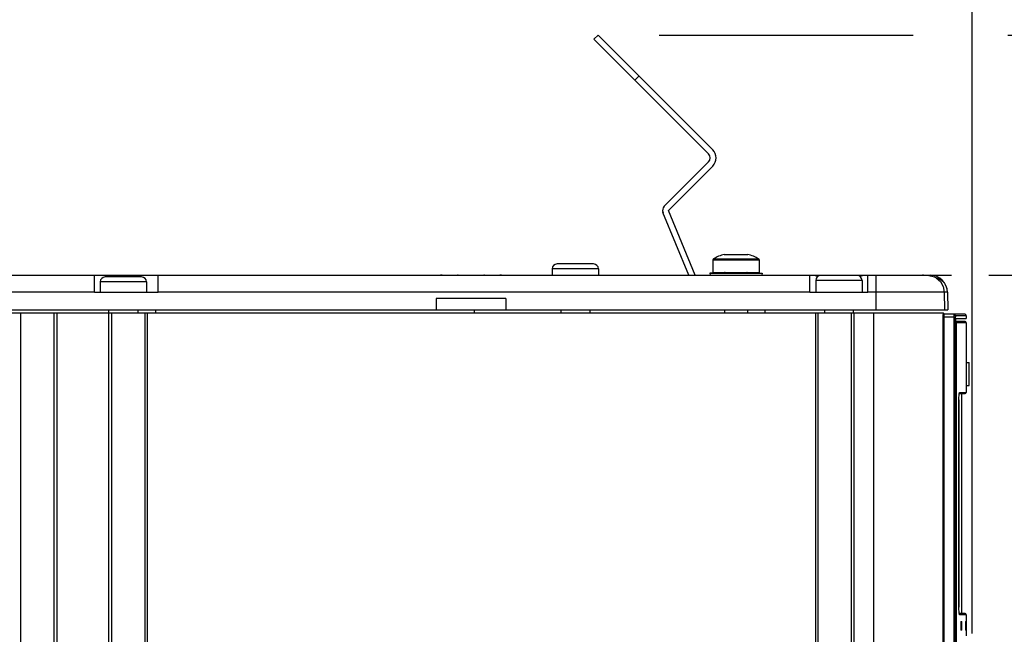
# Model space of a CAD drawing. Extents: x 0 to 594, y 0 to 420.
# Tile 54 of 157: x 225 to 259, y 273 to 294. Entities that reach past the tile are written whole.
import ezdxf

# ---------------------------------------------------------------- set-up
doc = ezdxf.new("R2010")
doc.units = 0
doc.header["$LTSCALE"] = 32.67
doc.layers.get('0').update_dxf_attribs({"linetype": 'CONTINUOUS'})
doc.styles.get("Standard").update_dxf_attribs({"font": 'txt', "width": 0.8})
doc.dimstyles.get("Standard").update_dxf_attribs({"dimtxt": 2.5, "dimasz": 2.5, "dimexe": 1.25, "dimexo": 0.625, "dimtad": 1, "dimcen": 2.5, "dimazin": 3, "dimtfac": 1, "dimtmove": 0, "dimatfit": 3})

# ---------------------------------------------------------------- blocks, each defined once
blk = doc.blocks.new('_FILLED')
at = {"color": 0, "linetype": 'BYBLOCK'}
blk.add_solid([(0, 0), (-1, 0.1429), (-1, -0.1429)], dxfattribs=at)
blk = doc.blocks.new('*D6')
at = {"color": 2, "linetype": 'CONTINUOUS'}
for p, q in [((190.754, 293.077), (190.754, 309.563)), ((257.554, 272.774), (257.554, 309.563)), ((190.754, 308.563), (224.154, 308.563)), ((257.554, 308.563), (224.154, 308.563))]:
    blk.add_line(p, q, dxfattribs=at)
at = {"color": 2, "linetype": 'CONTINUOUS', "xscale": 3.5, "yscale": 3.5, "zscale": 3.5, "rotation": 180}
blk.add_blockref('_FILLED', (190.754, 308.563), dxfattribs=at)
at = {"color": 2, "linetype": 'CONTINUOUS', "xscale": 3.5, "yscale": 3.5, "zscale": 3.5}
blk.add_blockref('_FILLED', (257.554, 308.563), dxfattribs=at)
at = {"color": 5, "linetype": 'CONTINUOUS', "width": 0.8}
blk.add_text('334', height=3.5, dxfattribs=at).set_placement((219.342, 309.438))
blk = doc.blocks.new('*D9')
at = {"color": 2, "linetype": 'CONTINUOUS'}
for p, q in [((246.754, 293.449), (255.515, 293.449)), ((258.787, 293.449), (276.596, 293.449)), ((275.596, 293.449), (275.596, 212.95)), ((275.596, 132.45), (275.596, 212.95)), ((227.859, 132.45), (276.596, 132.45))]:
    blk.add_line(p, q, dxfattribs=at)
at = {"color": 2, "linetype": 'CONTINUOUS', "xscale": 3.5, "yscale": 3.5, "zscale": 3.5}
for p, rotation in [((275.596, 293.449), 90), ((275.596, 132.45), 270)]:
    blk.add_blockref('_FILLED', p, dxfattribs=dict(at, rotation=rotation))
at = {"color": 5, "linetype": 'CONTINUOUS', "width": 0.8}
blk.add_text('805', height=3.5, rotation=90, dxfattribs=at).set_placement((274.721, 218.768))
blk = doc.blocks.new('*D13')
at = {"color": 2, "linetype": 'CONTINUOUS'}
for p, q in [((254.466, 285.152), (256.838, 285.152)), ((258.136, 285.152), (267.129, 285.152)), ((266.129, 285.152), (266.129, 225.352)), ((266.129, 165.552), (266.129, 225.352)), ((257.622, 165.552), (267.129, 165.552))]:
    blk.add_line(p, q, dxfattribs=at)
at = {"color": 2, "linetype": 'CONTINUOUS', "xscale": 3.5, "yscale": 3.5, "zscale": 3.5}
for p, rotation in [((266.129, 285.152), 90), ((266.129, 165.552), 270)]:
    blk.add_blockref('_FILLED', p, dxfattribs=dict(at, rotation=rotation))
at = {"color": 5, "linetype": 'CONTINUOUS', "width": 0.8}
blk.add_text('598', height=3.5, rotation=90, dxfattribs=at).set_placement((265.254, 219.166))

msp = doc.modelspace()

# ---------------------------------------------------------------- linework, layer by layer
at = {"color": 7, "linetype": 'CONTINUOUS'}
for p, q in [((244.499, 293.308), (244.64, 293.449)), ((248.6, 289.489), (244.64, 293.449)), ((248.458, 289.348), (244.499, 293.308)), ((246.054, 292.035), (245.913, 291.894)), ((246.927, 287.533), (248.458, 289.065)), ((247.068, 287.392), (248.6, 288.924)), ((247.779, 285.152), (246.883, 287.315)), ((247.996, 285.152), (247.068, 287.392)), ((244.484, 285.542), (243.224, 285.542)), ((248.604, 285.688), (248.604, 285.252)), ((248.604, 285.688), (250.204, 285.688)), ((248.624, 285.723), (250.183, 285.723)), ((248.994, 285.872), (249.814, 285.872)), ((250.204, 285.688), (250.204, 285.252)), ((243.054, 285.372), (243.054, 285.152)), ((244.654, 285.372), (243.054, 285.372)), ((244.654, 285.372), (244.654, 285.152)), ((249.009, 285.242), (248.504, 285.218)), ((248.504, 285.218), (248.507, 285.152)), ((248.504, 285.218), (250.304, 285.218)), ((248.604, 285.252), (250.204, 285.252)), ((249.009, 285.242), (249.798, 285.242)), ((249.798, 285.242), (250.304, 285.218)), ((250.304, 285.218), (250.3, 285.152)), ((196.406, 285.152), (239.91, 285.152)), ((227.254, 284.552), (227.254, 285.152)), ((227.454, 284.922), (227.454, 284.552)), ((229.054, 284.922), (227.454, 284.922)), ((228.884, 285.092), (227.624, 285.092)), ((228.254, 285.152), (228.254, 285.092)), ((228.454, 285.092), (228.454, 285.152)), ((229.054, 284.922), (229.054, 284.552)), ((229.454, 284.552), (229.454, 285.152)), ((239.263, 285.152), (239.2, 285.152)), ((239.22, 285.151), (239.214, 285.151)), ((239.248, 285.149), (239.236, 285.15)), ((239.257, 285.149), (239.248, 285.149)), ((239.263, 285.148), (239.257, 285.149)), ((239.269, 285.148), (239.263, 285.148)), ((239.276, 285.148), (239.269, 285.148)), ((239.282, 285.147), (239.276, 285.148)), ((239.288, 285.147), (239.282, 285.147)), ((239.295, 285.147), (239.288, 285.147)), ((239.301, 285.147), (239.295, 285.147)), ((239.308, 285.147), (239.301, 285.147)), ((241.197, 285.147), (239.308, 285.147)), ((239.31, 285.152), (239.31, 285.147)), ((239.31, 285.147), (239.31, 285.147)), ((241.197, 285.147), (239.31, 285.147)), ((239.77, 285.152), (239.77, 285.147)), ((239.815, 285.152), (239.79, 285.152)), ((239.79, 285.152), (239.791, 285.152)), ((239.795, 285.152), (239.79, 285.152)), ((239.885, 285.152), (256.103, 285.152)), ((239.91, 285.152), (239.91, 285.147)), ((240.597, 285.152), (240.597, 285.147)), ((240.717, 285.152), (240.713, 285.152)), ((240.737, 285.152), (240.737, 285.147)), ((241.197, 285.152), (241.197, 285.147)), ((241.197, 285.147), (241.197, 285.147)), ((241.203, 285.147), (241.197, 285.147)), ((241.209, 285.147), (241.203, 285.147)), ((241.216, 285.147), (241.209, 285.147)), ((241.222, 285.147), (241.216, 285.147)), ((241.228, 285.148), (241.222, 285.147)), ((241.235, 285.148), (241.228, 285.148)), ((241.241, 285.148), (241.235, 285.148)), ((241.247, 285.148), (241.241, 285.148)), ((241.253, 285.149), (241.247, 285.148)), ((241.262, 285.149), (241.253, 285.149)), ((241.288, 285.151), (241.262, 285.149)), ((251.954, 284.552), (251.954, 285.152)), ((252.088, 285.152), (252.231, 285.115)), ((252.154, 284.972), (252.154, 284.552)), ((253.754, 284.972), (252.154, 284.972)), ((253.584, 285.142), (252.324, 285.142)), ((253.676, 285.115), (253.82, 285.152)), ((253.754, 284.972), (253.754, 284.552)), ((253.954, 284.552), (253.954, 285.152)), ((254.241, 283.952), (254.241, 285.152)), ((256.506, 284.974), (256.529, 284.974)), ((227.254, 284.562), (197.054, 284.562)), ((229.454, 284.552), (227.254, 284.552)), ((251.954, 284.562), (229.454, 284.562)), ((253.954, 284.552), (251.954, 284.552)), ((256.703, 284.562), (253.954, 284.562)), ((256.594, 284.562), (256.605, 283.952)), ((256.631, 284.837), (256.63, 284.837)), ((256.703, 284.562), (256.714, 283.952)), ((256.703, 284.562), (256.714, 283.952)), ((239.054, 284.352), (239.054, 283.952)), ((241.454, 284.352), (239.054, 284.352)), ((241.454, 284.352), (241.454, 283.952)), ((196.406, 283.852), (256.553, 283.852)), ((197.054, 283.952), (256.714, 283.952)), ((224.714, 166.252), (224.714, 283.852)), ((225.854, 283.852), (225.854, 166.252)), ((225.954, 283.852), (225.954, 166.252)), ((227.754, 166.252), (227.754, 283.952)), ((227.854, 166.252), (227.854, 283.852)), ((228.754, 283.952), (228.754, 283.852)), ((228.994, 283.852), (228.994, 166.252)), ((229.074, 283.852), (229.074, 166.252)), ((229.362, 283.952), (229.362, 283.852)), ((240.362, 283.952), (240.362, 283.852)), ((243.354, 283.952), (243.354, 283.852)), ((244.354, 283.952), (244.354, 283.852)), ((249.004, 283.952), (249.004, 283.852)), ((249.804, 283.952), (249.804, 283.852)), ((250.394, 283.952), (250.394, 283.852)), ((252.154, 165.952), (252.154, 283.852)), ((252.244, 165.952), (252.244, 283.852)), ((252.454, 283.952), (252.454, 283.852)), ((253.384, 283.852), (253.384, 165.952)), ((253.454, 283.952), (253.454, 283.852)), ((253.474, 283.852), (253.474, 165.952)), ((254.154, 283.852), (254.154, 165.952)), ((256.55, 283.852), (256.55, 166.042)), ((256.55, 283.852), (256.55, 166.042)), ((256.553, 283.852), (256.553, 283.845)), ((256.55, 283.752), (256.559, 283.752)), ((256.559, 283.767), (256.559, 283.77)), ((256.559, 283.759), (256.559, 283.762)), ((256.559, 283.756), (256.559, 283.759)), ((256.559, 283.753), (256.559, 283.756)), ((256.559, 257.802), (256.559, 283.753)), ((256.565, 283.802), (256.577, 283.802)), ((257.304, 283.802), (256.58, 283.802)), ((256.583, 283.77), (256.583, 283.767)), ((256.583, 283.767), (256.583, 283.764)), ((256.583, 283.764), (256.583, 283.761)), ((256.583, 283.761), (256.583, 283.758)), ((256.583, 283.758), (256.583, 283.755)), ((256.583, 283.752), (256.583, 283.756)), ((256.583, 283.755), (256.583, 283.752)), ((256.583, 283.752), (256.583, 257.8)), ((256.583, 283.752), (256.583, 283.752)), ((256.975, 283.702), (256.583, 283.702)), ((256.927, 283.754), (256.926, 283.748)), ((256.926, 283.748), (256.926, 283.743)), ((256.926, 283.743), (256.926, 283.734)), ((256.926, 283.734), (256.926, 283.726)), ((256.926, 283.726), (256.926, 283.717)), ((256.926, 283.717), (256.926, 283.708)), ((256.926, 283.708), (256.926, 257.799)), ((256.928, 283.777), (256.927, 283.773)), ((256.927, 283.773), (256.927, 283.768)), ((256.927, 283.768), (256.927, 283.764)), ((256.927, 283.764), (256.927, 283.759)), ((256.927, 283.759), (256.927, 283.754)), ((256.976, 283.715), (256.975, 283.712)), ((256.975, 283.712), (256.975, 283.709)), ((256.975, 283.709), (256.975, 283.706)), ((256.975, 283.706), (256.975, 283.703)), ((256.975, 283.703), (256.975, 257.802)), ((256.976, 283.721), (256.976, 283.718)), ((256.976, 283.718), (256.976, 283.715)), ((257.354, 283.752), (256.981, 283.752)), ((256.988, 283.587), (256.989, 283.593)), ((256.988, 283.573), (256.988, 283.579)), ((256.988, 283.567), (256.988, 283.573)), ((256.988, 283.561), (256.988, 283.567)), ((256.988, 283.555), (256.988, 283.561)), ((256.988, 257.952), (256.988, 283.555)), ((257.314, 283.552), (256.988, 283.552)), ((256.999, 283.652), (257.354, 283.652)), ((257.354, 283.512), (257.004, 283.512)), ((257.354, 283.752), (257.354, 283.652)), ((257.354, 283.512), (257.354, 282.142)), ((257, 283.472), (256.988, 283.472)), ((257, 283.472), (257, 258.012)), ((257.345, 282.142), (257.345, 281.342)), ((257.345, 282.142), (257.454, 282.142)), ((257.346, 282.142), (257.346, 281.342)), ((257.446, 282.142), (257.446, 281.342)), ((257.454, 281.342), (257.454, 282.142)), ((257.345, 281.342), (257.454, 281.342)), ((257.354, 281.342), (257.354, 281.102)), ((257.1, 273.682), (257.1, 280.842)), ((257.1, 280.842), (257.1, 273.682)), ((257.1, 280.842), (257.1, 280.842)), ((257.112, 281.062), (257.314, 281.062)), ((257.118, 281.081), (257.115, 281.078)), ((257.124, 281.102), (257.118, 281.081)), ((257.124, 281.102), (257.354, 281.102)), ((257.204, 273.462), (257.204, 281.062)), ((257.1, 273.682), (257.1, 273.682)), ((257.314, 273.462), (257.112, 273.462)), ((257.354, 273.422), (257.124, 273.422)), ((257.354, 273.422), (257.354, 272.696)), ((257.16, 273.142), (257.16, 272.922)), ((257.163, 273.182), (257.197, 273.182)), ((257.179, 273.142), (257.179, 272.922)), ((257.2, 273.142), (257.179, 273.142)), ((257.2, 272.922), (257.2, 273.142)), ((257.327, 273.142), (257.327, 272.922)), ((257.341, 273.142), (257.327, 273.142)), ((257.329, 273.182), (257.34, 273.182)), ((257.341, 272.922), (257.341, 273.142)), ((257.197, 272.882), (257.163, 272.882)), ((257.179, 272.922), (257.2, 272.922)), ((257.327, 272.922), (257.341, 272.922)), ((257.34, 272.882), (257.329, 272.882))]:
    msp.add_line(p, q, dxfattribs=at)
for points in [[(239.31, 285.147), (239.267, 285.148), (239.227, 285.15), (239.199, 285.152)], [(239.214, 285.151), (239.211, 285.152), (239.209, 285.152), (239.207, 285.152), (239.204, 285.152), (239.202, 285.152), (239.201, 285.152), (239.199, 285.152)], [(239.236, 285.15), (239.231, 285.15), (239.22, 285.151)], [(240.713, 285.152), (240.711, 285.152), (240.71, 285.151), (240.708, 285.151), (240.706, 285.151), (240.704, 285.15), (240.703, 285.15), (240.701, 285.149), (240.699, 285.149), (240.697, 285.148), (240.696, 285.147), (240.695, 285.147)], [(241.308, 285.152), (241.284, 285.151), (241.244, 285.148), (241.197, 285.147)], [(241.308, 285.152), (241.306, 285.152), (241.304, 285.152), (241.302, 285.152), (241.299, 285.152), (241.296, 285.152), (241.293, 285.151), (241.288, 285.151)], [(256.31, 285.065), (256.261, 285.082), (256.211, 285.097), (256.161, 285.11), (256.111, 285.121), (256.063, 285.13), (256.015, 285.138), (255.969, 285.144), (255.924, 285.148), (255.882, 285.151), (255.842, 285.152)], [(256.31, 285.065), (256.459, 284.934), (256.558, 284.76), (256.594, 284.562)], [(256.506, 284.974), (256.445, 285.006), (256.38, 285.036), (256.31, 285.065)], [(256.506, 284.974), (256.539, 284.95), (256.585, 284.903), (256.63, 284.837)], [(256.703, 284.562), (256.694, 284.658), (256.669, 284.749), (256.63, 284.837)], [(256.583, 283.756), (256.583, 283.758), (256.583, 283.76), (256.583, 283.762), (256.583, 283.764), (256.583, 283.767), (256.583, 283.769), (256.583, 283.771), (256.583, 283.773), (256.583, 283.775), (256.583, 283.777), (256.583, 283.779), (256.582, 283.781), (256.582, 283.783), (256.582, 283.786), (256.582, 283.788), (256.582, 283.79), (256.581, 283.792), (256.581, 283.794), (256.581, 283.796), (256.581, 283.798), (256.58, 283.8), (256.58, 283.802), (256.58, 283.803), (256.58, 283.804), (256.579, 283.806), (256.579, 283.807), (256.579, 283.808), (256.578, 283.81), (256.578, 283.811), (256.578, 283.812), (256.577, 283.813), (256.577, 283.814), (256.577, 283.815), (256.576, 283.816), (256.576, 283.817), (256.576, 283.818), (256.575, 283.819), (256.575, 283.82), (256.574, 283.821), (256.574, 283.822), (256.573, 283.823), (256.573, 283.824), (256.572, 283.826), (256.571, 283.827), (256.571, 283.828), (256.57, 283.829), (256.569, 283.831), (256.568, 283.832), (256.567, 283.833), (256.566, 283.835), (256.564, 283.836), (256.563, 283.837), (256.562, 283.838), (256.56, 283.84), (256.559, 283.841), (256.558, 283.842), (256.556, 283.843), (256.555, 283.844), (256.553, 283.845), (256.551, 283.846), (256.55, 283.846)], [(256.55, 283.846), (256.552, 283.845), (256.553, 283.845), (256.555, 283.844), (256.556, 283.843), (256.558, 283.841), (256.559, 283.84), (256.561, 283.839), (256.562, 283.838), (256.563, 283.837), (256.564, 283.835), (256.566, 283.834), (256.567, 283.832), (256.568, 283.831), (256.569, 283.829), (256.57, 283.828), (256.571, 283.826), (256.572, 283.825), (256.572, 283.823), (256.573, 283.821), (256.574, 283.82), (256.574, 283.818), (256.575, 283.816), (256.575, 283.815), (256.576, 283.813), (256.576, 283.811), (256.577, 283.809), (256.577, 283.807), (256.577, 283.806), (256.577, 283.804), (256.577, 283.802)], [(256.55, 283.837), (256.551, 283.837), (256.552, 283.835), (256.554, 283.834), (256.555, 283.832), (256.556, 283.831), (256.557, 283.829), (256.558, 283.828), (256.559, 283.826), (256.56, 283.825), (256.56, 283.823), (256.561, 283.821), (256.562, 283.82), (256.562, 283.818), (256.563, 283.816), (256.563, 283.815), (256.564, 283.813), (256.564, 283.811), (256.565, 283.809), (256.565, 283.807), (256.565, 283.806), (256.565, 283.804), (256.565, 283.802)], [(256.559, 283.77), (256.56, 283.772), (256.56, 283.774), (256.56, 283.775), (256.56, 283.776), (256.56, 283.778), (256.56, 283.779), (256.56, 283.78), (256.56, 283.782), (256.56, 283.783), (256.56, 283.784), (256.561, 283.785), (256.561, 283.786), (256.561, 283.787), (256.561, 283.788), (256.561, 283.789), (256.561, 283.79), (256.561, 283.791), (256.561, 283.792), (256.562, 283.793), (256.562, 283.794), (256.562, 283.795), (256.562, 283.795), (256.562, 283.796), (256.562, 283.797), (256.563, 283.797), (256.563, 283.798), (256.563, 283.799), (256.563, 283.799), (256.563, 283.8), (256.563, 283.8), (256.564, 283.8), (256.564, 283.801), (256.564, 283.801), (256.564, 283.801), (256.564, 283.802), (256.565, 283.802), (256.565, 283.802), (256.565, 283.802), (256.565, 283.802)], [(256.559, 283.762), (256.559, 283.765), (256.559, 283.767)], [(256.577, 283.802), (256.577, 283.802), (256.577, 283.802), (256.578, 283.802), (256.578, 283.802), (256.578, 283.801), (256.578, 283.801), (256.578, 283.801), (256.579, 283.8), (256.579, 283.8), (256.579, 283.8), (256.579, 283.799), (256.579, 283.799), (256.579, 283.798), (256.58, 283.797), (256.58, 283.797), (256.58, 283.796), (256.58, 283.795), (256.58, 283.795), (256.58, 283.794), (256.58, 283.793), (256.581, 283.792), (256.581, 283.791), (256.581, 283.79), (256.581, 283.789), (256.581, 283.788), (256.581, 283.787), (256.581, 283.786), (256.582, 283.785), (256.582, 283.784), (256.582, 283.783), (256.582, 283.782), (256.582, 283.78), (256.582, 283.779), (256.582, 283.778), (256.582, 283.776), (256.582, 283.775), (256.582, 283.774)], [(256.582, 283.774), (256.583, 283.771), (256.583, 283.77)], [(256.583, 257.8), (256.583, 283.752)], [(256.932, 283.802), (256.931, 283.802), (256.931, 283.802), (256.931, 283.801), (256.931, 283.801), (256.931, 283.801), (256.93, 283.8), (256.93, 283.8), (256.93, 283.799), (256.93, 283.798), (256.93, 283.797), (256.93, 283.796), (256.929, 283.795), (256.929, 283.794), (256.929, 283.793), (256.929, 283.792), (256.929, 283.79), (256.929, 283.789), (256.929, 283.787), (256.928, 283.786), (256.928, 283.784), (256.928, 283.782), (256.928, 283.781), (256.928, 283.777)], [(256.981, 283.752), (256.981, 283.754), (256.981, 283.756), (256.981, 283.757), (256.981, 283.759), (256.98, 283.761), (256.98, 283.763), (256.98, 283.765), (256.979, 283.766), (256.979, 283.768), (256.978, 283.77), (256.977, 283.771), (256.976, 283.773), (256.976, 283.775), (256.975, 283.776), (256.974, 283.778), (256.973, 283.779), (256.972, 283.781), (256.971, 283.782), (256.97, 283.784), (256.969, 283.785), (256.967, 283.787), (256.966, 283.788), (256.965, 283.789), (256.963, 283.79), (256.962, 283.791), (256.96, 283.793), (256.959, 283.794), (256.957, 283.795), (256.956, 283.795), (256.954, 283.796), (256.953, 283.797), (256.951, 283.798), (256.949, 283.799), (256.948, 283.799), (256.946, 283.8), (256.944, 283.8), (256.942, 283.801), (256.941, 283.801), (256.939, 283.801), (256.937, 283.802), (256.935, 283.802), (256.933, 283.802), (256.932, 283.802)], [(256.981, 283.752), (256.981, 283.752), (256.981, 283.752), (256.981, 283.752), (256.98, 283.752), (256.98, 283.751), (256.98, 283.751), (256.98, 283.751), (256.98, 283.75), (256.98, 283.75), (256.979, 283.75), (256.979, 283.749), (256.979, 283.749), (256.979, 283.748), (256.979, 283.747), (256.979, 283.747), (256.978, 283.746), (256.978, 283.745), (256.978, 283.745), (256.978, 283.744), (256.978, 283.743), (256.978, 283.742), (256.978, 283.741), (256.977, 283.74), (256.977, 283.739), (256.977, 283.738), (256.977, 283.737), (256.977, 283.736), (256.977, 283.735), (256.977, 283.734), (256.977, 283.733), (256.976, 283.732), (256.976, 283.73), (256.976, 283.729), (256.976, 283.728), (256.976, 283.726), (256.976, 283.725), (256.976, 283.724), (256.976, 283.721)], [(256.988, 283.579), (256.988, 283.584), (256.988, 283.587)], [(256.988, 283.543), (256.999, 283.532), (257.004, 283.512)], [(256.989, 283.593), (256.989, 283.598), (256.989, 283.601), (256.989, 283.603), (256.989, 283.606), (256.99, 283.609), (256.99, 283.611), (256.99, 283.613), (256.99, 283.616), (256.99, 283.618), (256.991, 283.62), (256.991, 283.622), (256.991, 283.625), (256.991, 283.627), (256.992, 283.629), (256.992, 283.63), (256.992, 283.632), (256.993, 283.634), (256.993, 283.636), (256.993, 283.637), (256.993, 283.639), (256.994, 283.64), (256.994, 283.642), (256.994, 283.643), (256.995, 283.644), (256.995, 283.645), (256.995, 283.646), (256.996, 283.647), (256.996, 283.648), (256.996, 283.649), (256.997, 283.65), (256.997, 283.65), (256.997, 283.651), (256.998, 283.651), (256.998, 283.651), (256.998, 283.652), (256.999, 283.652), (256.999, 283.652)], [(257.004, 283.512), (257.002, 283.507), (257, 283.492), (257, 283.472)], [(257.1, 280.842), (257.101, 280.922), (257.105, 280.994), (257.11, 281.052), (257.117, 281.089), (257.124, 281.102)], [(257.124, 273.422), (257.117, 273.434), (257.11, 273.471), (257.105, 273.53), (257.101, 273.603), (257.1, 273.682)], [(257.115, 273.445), (257.119, 273.441), (257.124, 273.422)], [(257.163, 273.182), (257.162, 273.176), (257.161, 273.162), (257.16, 273.142)], [(257.179, 273.142), (257.179, 273.162), (257.178, 273.177), (257.176, 273.182)], [(257.2, 273.142), (257.199, 273.162), (257.198, 273.176), (257.197, 273.182)], [(257.329, 273.182), (257.328, 273.176), (257.328, 273.162), (257.327, 273.142)], [(257.341, 273.142), (257.34, 273.162), (257.34, 273.176), (257.34, 273.182)], [(257.16, 272.922), (257.161, 272.902), (257.162, 272.887), (257.163, 272.882)], [(257.176, 272.882), (257.178, 272.887), (257.179, 272.902), (257.179, 272.922)], [(257.197, 272.882), (257.198, 272.887), (257.199, 272.902), (257.2, 272.922)], [(257.327, 272.922), (257.328, 272.902), (257.328, 272.887), (257.329, 272.882)], [(257.34, 272.882), (257.34, 272.887), (257.34, 272.902), (257.341, 272.922)]]:
    msp.add_lwpolyline(points, dxfattribs=at)
for centre, radius, start, end in [((248.317, 289.207), 0.2, 315, 45), ((248.317, 289.207), 0.4, 315, 45), ((247.068, 287.392), 0.2, 135, 202.5), ((243.224, 285.372), 0.17, 90, 180), ((244.484, 285.372), 0.17, 0, 90), ((248.644, 285.688), 0.04, 119.1554, 180), ((249.404, 284.325), 1.6, 104.8477, 119.1554), ((249.404, 284.325), 1.6, 60.8446, 75.1523), ((250.164, 285.688), 0.04, 0, 60.8446), ((249.014, 285.232), 0.02, 30.0073, 90), ((249.794, 285.232), 0.02, 90, 149.9927), ((227.624, 284.922), 0.17, 90, 180), ((228.884, 284.922), 0.17, 0, 90), ((239.79, 285.102), 0.05, 63.0344, 90), ((240.717, 285.102), 0.05, 95, 112.4102), ((252.324, 284.972), 0.17, 90, 180), ((253.584, 284.972), 0.17, 0, 90), ((256.103, 284.552), 0.6, 1, 90), ((257.304, 283.752), 0.05, 0, 90), ((257.314, 283.512), 0.04, 0, 90), ((257.314, 281.102), 0.04, 270.0001, 360), ((257.314, 273.422), 0.04, 0, 89.9999)]:
    msp.add_arc(centre, radius, start, end, dxfattribs=at)

# ---------------------------------------------------------------- dimensions: what is measured, and where the dimension line sits
at = {"color": 2, "linetype": 'CONTINUOUS'}
dim = msp.add_linear_dim(base=(257.554, 308.563), p1=(190.754, 293.077), p2=(257.554, 272.774), dimstyle='Standard', dxfattribs=at)
dim.commit()
dim.dimension.update_dxf_attribs({"geometry": '*D6', "text_midpoint": (223.542, 311.188), "dimtype": 128})
for base, p1, p2, angle, picture, middle in [((275.596, 293.449), (227.859, 132.45), (246.754, 293.449), 90, '*D9', (272.971, 222.968)), ((266.129, 165.552), (254.466, 285.152), (257.622, 165.552), 270, '*D13', (263.504, 223.366))]:
    dim = msp.add_linear_dim(base=base, p1=p1, p2=p2, angle=angle, dimstyle='Standard', dxfattribs=at)
    dim.commit()
    dim.dimension.update_dxf_attribs({"geometry": picture, "text_midpoint": middle, "dimtype": 128})

doc.saveas('drawing.dxf')
